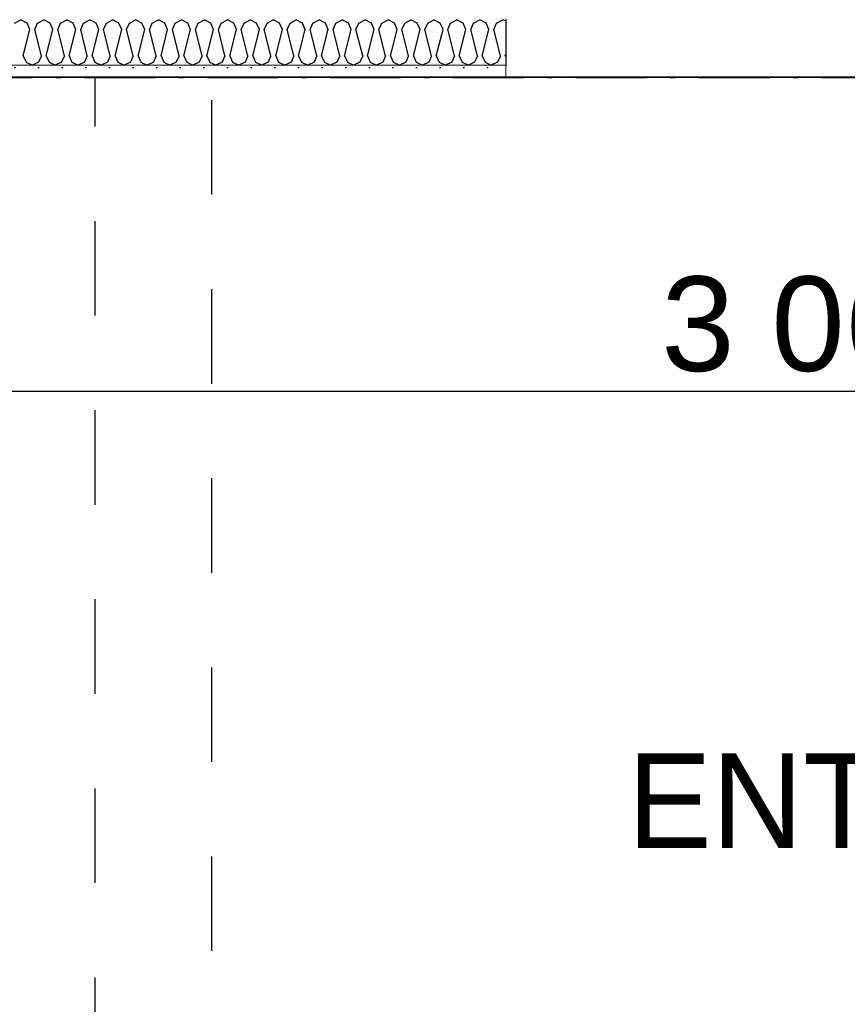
# Model space of a CAD drawing. Header units: millimetres. Extents: x -150 to 340931, y -1115 to 365939.
# Tile 153 of 253: x 295393 to 296268, y 355400 to 356442. Entities that reach past the tile are written whole.
import ezdxf
from ezdxf.enums import TextEntityAlignment as Align

# ---------------------------------------------------------------- set-up
doc = ezdxf.new("R2010")
doc.units = ezdxf.units.MM
doc.header["$LTSCALE"] = 0.5
doc.header["$MEASUREMENT"] = 0
for name, pattern in [('Over snittplan', [260, 150, -50, 10, -50]), ('PLINE', [0]), ('Stipling', [400, 200, -200])]:
    doc.linetypes.add(name, pattern=pattern)
for name, color, linetype in [('232- Ikke-bærende yttervegger (Skravur)(Nye konstruksjoner)', 7, 'Continuous'), ('232- Ikke-bærende yttervegger(Nye konstruksjoner)', 7, 'Continuous'), ('244- Vinduer_ dører_ foldevegger(Nye konstruksjoner)', 7, 'Continuous'), ('273- Kjøkkeninnredning(Nye konstruksjoner)', 7, 'Continuous'), ('842-M___1_50 Målsetting bygning(Nye konstruksjoner)', 7, 'Continuous'), ('862- M___Nettoareal(Nye konstruksjoner)', 7, 'Continuous'), ('862- M___Nettoareal(Polylinje)(Nye konstruksjoner)', 7, 'Continuous'), ('862- M___Nettoareal(Tekst)(Nye konstruksjoner)', 7, 'Continuous')]:
    doc.layers.add(name, color=color, linetype=linetype)
doc.layers.add('234- Vinduer_ dører_ porter(Nye konstruksjoner)', color=7, linetype='Continuous', lineweight=0)
doc.layers.add('236- Innvendig kledning og overflate(Nye konstruksjoner)', color=7, linetype='Continuous', lineweight=0)
doc.styles.add('GENERATED_STYLE_1', font='txt')
doc.styles.add('GENERATED_STYLE_3', font='arial.ttf')
doc.dimstyles.new('GENERATED_STYLE__1', dxfattribs={"dimtxt": 100, "dimasz": 95, "dimexe": 0.18, "dimexo": 0.0625, "dimgap": 0, "dimtad": 1, "dimtih": 1, "dimtoh": 1, "dimdec": 0, "dimzin": 0, "dimdsep": 46, "dimtxsty": 'GENERATED_STYLE_3', "dimblk": 'ARROWHEAD_6', "dimblk1": 'ARROWHEAD_6', "dimblk2": 'ARROWHEAD_6', "dimcen": 0.09, "dimse1": 1, "dimse2": 1, "dimclrd": 256, "dimclre": 256, "dimclrt": 256, "dimadec": 1, "dimazin": 0, "dimtfac": 1, "dimtdec": 4, "dimtmove": 0, "dimatfit": 3, "dimfxl": 1, "dimtolj": 1, "dimtzin": 0, "dimarcsym": 0})
doc.dimstyles.new('GENERATED_STYLE__2', dxfattribs={"dimtxt": 100, "dimasz": 95, "dimexe": 0.18, "dimexo": 0.0625, "dimgap": 0, "dimtad": 1, "dimdec": 0, "dimzin": 0, "dimdsep": 46, "dimtxsty": 'GENERATED_STYLE_3', "dimblk": 'ARROWHEAD_6', "dimblk1": 'ARROWHEAD_6', "dimblk2": 'ARROWHEAD_6', "dimcen": 0.09, "dimse1": 1, "dimse2": 1, "dimclrd": 256, "dimclre": 256, "dimclrt": 256, "dimadec": 1, "dimazin": 0, "dimtfac": 1, "dimtdec": 4, "dimtmove": 0, "dimatfit": 3, "dimfxl": 1, "dimtolj": 1, "dimtzin": 0, "dimarcsym": 0})
doc.dimstyles.new('GENERATED_STYLE__4', dxfattribs={"dimtxt": 100, "dimasz": 95, "dimexe": 0.18, "dimexo": 0.0625, "dimgap": 0, "dimtad": 1, "dimdec": 0, "dimzin": 0, "dimdsep": 46, "dimtxsty": 'GENERATED_STYLE_3', "dimblk": 'ARROWHEAD_6', "dimblk1": 'ARROWHEAD_6', "dimblk2": 'ARROWHEAD_6', "dimcen": 0.09, "dimse1": 1, "dimse2": 1, "dimclrd": 256, "dimclre": 256, "dimclrt": 256, "dimadec": 1, "dimazin": 0, "dimtfac": 1, "dimtdec": 4, "dimtmove": 2, "dimatfit": 3, "dimfxl": 1, "dimtolj": 1, "dimtzin": 0, "dimarcsym": 0})

# ---------------------------------------------------------------- blocks, each defined once
blk = doc.blocks.new('LEILIGHET 6__3', base_point=(300468.6, 348580.7))
at = {"layer": '862- M___Nettoareal(Polylinje)(Nye konstruksjoner)', "linetype": 'PLINE', "flags": 128}
blk.add_lwpolyline([(302741, 356380.7), (294611, 356380.7), (294611, 348080.7), (297926, 348080.7), (297926, 349780.7), (302741, 349780.7)], close=True, dxfattribs=at)
at = {"layer": '862- M___Nettoareal(Tekst)(Nye konstruksjoner)', "style": 'GENERATED_STYLE_1'}
for tag, p in [('DUMMY_861', (296702.3, 358220.7)), ('ROOM_NAME', (295965.1, 358170.8)), ('DUMMY_862', (295965.1, 358032.4))]:
    blk.add_attdef(tag, text='', height=100, dxfattribs=at).set_placement(p, align=Align.TOP_LEFT)
blk = doc.blocks.new('ENTRÉ__11', base_point=(296239.6, 355497.8))
at = {"layer": '862- M___Nettoareal(Polylinje)(Nye konstruksjoner)', "linetype": 'PLINE', "flags": 128}
blk.add_lwpolyline([(294722, 356380.7), (294722, 354380.7), (297764, 354380.7), (297764, 356380.7)], close=True, dxfattribs=at)
at = {"layer": '862- M___Nettoareal(Tekst)(Nye konstruksjoner)', "style": 'GENERATED_STYLE_1'}
for tag, p in [('DUMMY_861', (296443.5, 355686)), ('ROOM_NAME', (296035.7, 355665.7)), ('DUMMY_862', (296035.7, 355497.8))]:
    blk.add_attdef(tag, text='', height=100, dxfattribs=at).set_placement(p, align=Align.TOP_LEFT)
blk = doc.blocks.new('*X85')
at = {"layer": '232- Ikke-bærende yttervegger (Skravur)(Nye konstruksjoner)', "linetype": 'PLINE'}
for p, q in [((295387.2, 356437.9), (295393.8, 356441.6)), ((295400.5, 356437.9), (295393.8, 356441.6)), ((295403.4, 356431.4), (295400.5, 356437.9)), ((295408.5, 356431.4), (295411.5, 356437.9)), ((295411.5, 356437.9), (295418.1, 356441.6)), ((295424.7, 356437.9), (295418.1, 356441.6)), ((295427.7, 356431.4), (295424.7, 356437.9)), ((295432.8, 356431.4), (295435.8, 356437.9)), ((295435.8, 356437.9), (295442.4, 356441.6)), ((295449, 356437.9), (295442.4, 356441.6)), ((295452, 356431.4), (295449, 356437.9)), ((295457.1, 356431.4), (295460, 356437.9)), ((295460, 356437.9), (295466.7, 356441.6)), ((295473.3, 356437.9), (295466.7, 356441.6)), ((295476.3, 356431.4), (295473.3, 356437.9)), ((295481.4, 356431.4), (295484.3, 356437.9)), ((295484.3, 356437.9), (295490.9, 356441.6)), ((295497.6, 356437.9), (295490.9, 356441.6)), ((295500.5, 356431.4), (295497.6, 356437.9)), ((295505.6, 356431.4), (295508.6, 356437.9)), ((295508.6, 356437.9), (295515.2, 356441.6)), ((295521.9, 356437.9), (295515.2, 356441.6)), ((295524.8, 356431.4), (295521.9, 356437.9)), ((295529.9, 356431.4), (295532.9, 356437.9)), ((295532.9, 356437.9), (295539.5, 356441.6)), ((295546.1, 356437.9), (295539.5, 356441.6)), ((295549.1, 356431.4), (295546.1, 356437.9)), ((295554.2, 356431.4), (295557.2, 356437.9)), ((295557.2, 356437.9), (295563.8, 356441.6)), ((295570.4, 356437.9), (295563.8, 356441.6)), ((295573.4, 356431.4), (295570.4, 356437.9)), ((295578.5, 356431.4), (295581.4, 356437.9)), ((295581.4, 356437.9), (295588.1, 356441.6)), ((295594.7, 356437.9), (295588.1, 356441.6)), ((295597.7, 356431.4), (295594.7, 356437.9)), ((295602.8, 356431.4), (295605.7, 356437.9)), ((295605.7, 356437.9), (295612.4, 356441.6)), ((295619, 356437.9), (295612.4, 356441.6)), ((295621.9, 356431.4), (295619, 356437.9)), ((295627, 356431.4), (295630, 356437.9)), ((295630, 356437.9), (295636.6, 356441.6)), ((295643.3, 356437.9), (295636.6, 356441.6)), ((295646.2, 356431.4), (295643.3, 356437.9)), ((295651.3, 356431.4), (295654.3, 356437.9)), ((295654.3, 356437.9), (295660.9, 356441.6)), ((295667.5, 356437.9), (295660.9, 356441.6)), ((295670.5, 356431.4), (295667.5, 356437.9)), ((295675.6, 356431.4), (295678.6, 356437.9)), ((295678.6, 356437.9), (295685.2, 356441.6)), ((295691.8, 356437.9), (295685.2, 356441.6)), ((295694.8, 356431.4), (295691.8, 356437.9)), ((295699.9, 356431.4), (295702.8, 356437.9)), ((295702.8, 356437.9), (295709.5, 356441.6)), ((295716.1, 356437.9), (295709.5, 356441.6)), ((295719.1, 356431.4), (295716.1, 356437.9)), ((295724.2, 356431.4), (295727.1, 356437.9)), ((295727.1, 356437.9), (295733.8, 356441.6)), ((295740.4, 356437.9), (295733.8, 356441.6)), ((295743.3, 356431.4), (295740.4, 356437.9)), ((295748.4, 356431.4), (295751.4, 356437.9)), ((295751.4, 356437.9), (295758, 356441.6)), ((295764.7, 356437.9), (295758, 356441.6)), ((295767.6, 356431.4), (295764.7, 356437.9)), ((295772.7, 356431.4), (295775.7, 356437.9)), ((295775.7, 356437.9), (295782.3, 356441.6)), ((295789, 356437.9), (295782.3, 356441.6)), ((295791.9, 356431.4), (295789, 356437.9)), ((295797, 356431.4), (295800, 356437.9)), ((295800, 356437.9), (295806.6, 356441.6)), ((295813.2, 356437.9), (295806.6, 356441.6)), ((295816.2, 356431.4), (295813.2, 356437.9)), ((295821.3, 356431.4), (295824.3, 356437.9)), ((295824.3, 356437.9), (295830.9, 356441.6)), ((295837.5, 356437.9), (295830.9, 356441.6)), ((295840.5, 356431.4), (295837.5, 356437.9)), ((295845.6, 356431.4), (295848.5, 356437.9)), ((295848.5, 356437.9), (295855.2, 356441.6)), ((295861.8, 356437.9), (295855.2, 356441.6)), ((295864.8, 356431.4), (295861.8, 356437.9)), ((295869.9, 356431.4), (295872.8, 356437.9)), ((295872.8, 356437.9), (295879.4, 356441.6)), ((295886.1, 356437.9), (295879.4, 356441.6)), ((295889, 356431.4), (295886.1, 356437.9)), ((295894.1, 356431.4), (295897.1, 356437.9)), ((295897.1, 356437.9), (295903.7, 356441.6)), ((295906.8, 356440), (295903.7, 356441.6)), ((295396.4, 356403.3), (295403.4, 356431.4)), ((295415.6, 356403.3), (295408.5, 356431.4)), ((295420.7, 356403.3), (295427.7, 356431.4)), ((295439.8, 356403.3), (295432.8, 356431.4)), ((295444.9, 356403.3), (295452, 356431.4)), ((295464.1, 356403.3), (295457.1, 356431.4)), ((295469.2, 356403.3), (295476.3, 356431.4)), ((295488.4, 356403.3), (295481.4, 356431.4)), ((295493.5, 356403.3), (295500.5, 356431.4)), ((295512.7, 356403.3), (295505.6, 356431.4)), ((295517.8, 356403.3), (295524.8, 356431.4)), ((295537, 356403.3), (295529.9, 356431.4)), ((295542.1, 356403.3), (295549.1, 356431.4)), ((295561.2, 356403.3), (295554.2, 356431.4)), ((295566.3, 356403.3), (295573.4, 356431.4)), ((295585.5, 356403.3), (295578.5, 356431.4)), ((295590.6, 356403.3), (295597.7, 356431.4)), ((295609.8, 356403.3), (295602.8, 356431.4)), ((295614.9, 356403.3), (295621.9, 356431.4)), ((295634.1, 356403.3), (295627, 356431.4)), ((295639.2, 356403.3), (295646.2, 356431.4)), ((295658.4, 356403.3), (295651.3, 356431.4)), ((295663.5, 356403.3), (295670.5, 356431.4)), ((295682.6, 356403.3), (295675.6, 356431.4)), ((295687.7, 356403.3), (295694.8, 356431.4)), ((295706.9, 356403.3), (295699.9, 356431.4)), ((295712, 356403.3), (295719.1, 356431.4)), ((295731.2, 356403.3), (295724.2, 356431.4)), ((295736.3, 356403.3), (295743.3, 356431.4)), ((295755.5, 356403.3), (295748.4, 356431.4)), ((295760.6, 356403.3), (295767.6, 356431.4)), ((295779.8, 356403.3), (295772.7, 356431.4)), ((295784.9, 356403.3), (295791.9, 356431.4)), ((295804.1, 356403.3), (295797, 356431.4)), ((295809.2, 356403.3), (295816.2, 356431.4)), ((295828.3, 356403.3), (295821.3, 356431.4)), ((295833.4, 356403.3), (295840.5, 356431.4)), ((295852.6, 356403.3), (295845.6, 356431.4)), ((295857.7, 356403.3), (295864.8, 356431.4)), ((295876.9, 356403.3), (295869.9, 356431.4)), ((295882, 356403.3), (295889, 356431.4)), ((295901.2, 356403.3), (295894.1, 356431.4)), ((295396.4, 356403.3), (295399.3, 356396.8)), ((295399.3, 356396.8), (295406, 356393.6)), ((295412.6, 356396.8), (295406, 356393.6)), ((295415.6, 356403.3), (295412.6, 356396.8)), ((295420.7, 356403.3), (295423.6, 356396.8)), ((295423.6, 356396.8), (295430.2, 356393.6)), ((295436.9, 356396.8), (295430.2, 356393.6)), ((295439.8, 356403.3), (295436.9, 356396.8)), ((295444.9, 356403.3), (295447.9, 356396.8)), ((295447.9, 356396.8), (295454.5, 356393.6)), ((295461.2, 356396.8), (295454.5, 356393.6)), ((295464.1, 356403.3), (295461.2, 356396.8)), ((295469.2, 356403.3), (295472.2, 356396.8)), ((295472.2, 356396.8), (295478.8, 356393.6)), ((295485.4, 356396.8), (295478.8, 356393.6)), ((295488.4, 356403.3), (295485.4, 356396.8)), ((295493.5, 356403.3), (295496.5, 356396.8)), ((295496.5, 356396.8), (295503.1, 356393.6)), ((295509.7, 356396.8), (295503.1, 356393.6)), ((295512.7, 356403.3), (295509.7, 356396.8)), ((295517.8, 356403.3), (295520.7, 356396.8)), ((295520.7, 356396.8), (295527.4, 356393.6)), ((295534, 356396.8), (295527.4, 356393.6)), ((295537, 356403.3), (295534, 356396.8)), ((295542.1, 356403.3), (295545, 356396.8)), ((295545, 356396.8), (295551.6, 356393.6)), ((295558.3, 356396.8), (295551.6, 356393.6)), ((295561.2, 356403.3), (295558.3, 356396.8)), ((295566.3, 356403.3), (295569.3, 356396.8)), ((295569.3, 356396.8), (295575.9, 356393.6)), ((295582.6, 356396.8), (295575.9, 356393.6)), ((295585.5, 356403.3), (295582.6, 356396.8)), ((295590.6, 356403.3), (295593.6, 356396.8)), ((295593.6, 356396.8), (295600.2, 356393.6)), ((295606.8, 356396.8), (295600.2, 356393.6)), ((295609.8, 356403.3), (295606.8, 356396.8)), ((295614.9, 356403.3), (295617.9, 356396.8)), ((295617.9, 356396.8), (295624.5, 356393.6)), ((295631.1, 356396.8), (295624.5, 356393.6)), ((295634.1, 356403.3), (295631.1, 356396.8)), ((295639.2, 356403.3), (295642.1, 356396.8)), ((295642.1, 356396.8), (295648.8, 356393.6)), ((295655.4, 356396.8), (295648.8, 356393.6)), ((295658.4, 356403.3), (295655.4, 356396.8)), ((295663.5, 356403.3), (295666.4, 356396.8)), ((295666.4, 356396.8), (295673.1, 356393.6)), ((295679.7, 356396.8), (295673.1, 356393.6)), ((295682.6, 356403.3), (295679.7, 356396.8)), ((295687.7, 356403.3), (295690.7, 356396.8)), ((295690.7, 356396.8), (295697.3, 356393.6)), ((295704, 356396.8), (295697.3, 356393.6)), ((295706.9, 356403.3), (295704, 356396.8)), ((295712, 356403.3), (295715, 356396.8)), ((295715, 356396.8), (295721.6, 356393.6)), ((295728.2, 356396.8), (295721.6, 356393.6)), ((295731.2, 356403.3), (295728.2, 356396.8)), ((295736.3, 356403.3), (295739.3, 356396.8)), ((295739.3, 356396.8), (295745.9, 356393.6)), ((295752.5, 356396.8), (295745.9, 356393.6)), ((295755.5, 356403.3), (295752.5, 356396.8)), ((295760.6, 356403.3), (295763.5, 356396.8)), ((295763.5, 356396.8), (295770.2, 356393.6)), ((295776.8, 356396.8), (295770.2, 356393.6)), ((295779.8, 356403.3), (295776.8, 356396.8)), ((295784.9, 356403.3), (295787.8, 356396.8)), ((295787.8, 356396.8), (295794.5, 356393.6)), ((295801.1, 356396.8), (295794.5, 356393.6)), ((295804.1, 356403.3), (295801.1, 356396.8)), ((295809.2, 356403.3), (295812.1, 356396.8)), ((295812.1, 356396.8), (295818.7, 356393.6)), ((295825.4, 356396.8), (295818.7, 356393.6)), ((295828.3, 356403.3), (295825.4, 356396.8)), ((295833.4, 356403.3), (295836.4, 356396.8)), ((295836.4, 356396.8), (295843, 356393.6)), ((295849.7, 356396.8), (295843, 356393.6)), ((295852.6, 356403.3), (295849.7, 356396.8)), ((295857.7, 356403.3), (295860.7, 356396.8)), ((295860.7, 356396.8), (295867.3, 356393.6)), ((295873.9, 356396.8), (295867.3, 356393.6)), ((295876.9, 356403.3), (295873.9, 356396.8)), ((295882, 356403.3), (295885, 356396.8)), ((295885, 356396.8), (295891.6, 356393.6)), ((295898.2, 356396.8), (295891.6, 356393.6)), ((295901.2, 356403.3), (295898.2, 356396.8)), ((295906.3, 356403.3), (295906.8, 356405.2)), ((295906.3, 356403.3), (295906.8, 356402.2))]:
    blk.add_line(p, q, dxfattribs=at)
blk = doc.blocks.new('Dør[3]')
at = {"layer": '234- Vinduer_ dører_ porter(Nye konstruksjoner)', "linetype": 'PLINE'}
blk.add_line((297016.8, 356380.6), (295906.8, 356380.6), dxfattribs=at)
at = {"layer": '236- Innvendig kledning og overflate(Nye konstruksjoner)', "linetype": 'PLINE'}
for p, q in [((295906.8, 356442.6), (295906.8, 356441.6)), ((295906.8, 356393.6), (295906.8, 356380.6))]:
    blk.add_line(p, q, dxfattribs=at)
at = {"layer": '244- Vinduer_ dører_ foldevegger(Nye konstruksjoner)', "linetype": 'PLINE'}
blk.add_line((295906.8, 356441.6), (295906.8, 356393.6), dxfattribs=at)
blk = doc.blocks.new('*D774')
at = {"layer": '842-M___1_50 Målsetting bygning(Nye konstruksjoner)', "linetype": 'PLINE'}
for p, q in [((276294.5, 363585.1), (276294.5, 363772.6)), ((335668.8, 363585.1), (335668.8, 363772.6)), ((276344.5, 363728.9), (276244.5, 363628.9)), ((335618.8, 363628.9), (335718.8, 363728.9)), ((276219.5, 363678.9), (276294.5, 363678.9)), ((276294.5, 363678.9), (335668.8, 363678.9)), ((335668.8, 363678.9), (335743.8, 363678.9))]:
    blk.add_line(p, q, dxfattribs=at)
at = {"layer": '842-M___1_50 Målsetting bygning(Nye konstruksjoner)', "insert": (305772, 363698.9), "char_height": 100, "attachment_point": 7, "style": 'GENERATED_STYLE_3'}
blk.add_mtext('\\A1;{\\pql;\\fArial|b0|i0|c0|p0;\\W1.000000;59\xa0374}', dxfattribs=at)
blk = doc.blocks.new('ARROWHEAD_6')
at = {"linetype": 'Continuous'}
for p, q in [((-0.5, -0.5), (0.5, 0.5)), ((0, 0), (-1, 0))]:
    blk.add_line(p, q, dxfattribs=at)
blk = doc.blocks.new('*D1572')
at = {"layer": '842-M___1_50 Målsetting bygning(Nye konstruksjoner)', "linetype": 'PLINE'}
for p, q in [((294709, 355955), (294709, 356142.5)), ((294759, 356098.7), (294659, 355998.7)), ((297827, 356098.7), (297727, 355998.7)), ((294611, 356048.7), (294709, 356048.7)), ((294709, 356048.7), (297777, 356048.7))]:
    blk.add_line(p, q, dxfattribs=at)
at = {"layer": '842-M___1_50 Målsetting bygning(Nye konstruksjoner)', "char_height": 100, "attachment_point": 7, "rotation": 360, "style": 'GENERATED_STYLE_3'}
for s, insert in [('\\A1;{\\pql;\\fArial|b0|i0|c0|p0;\\W1.000000;98}', (294722.3, 356070.2)), ('\\A1;{\\pql;\\fArial|b0|i0|c0|p0;\\W1.000000;3\xa0068}', (296071.4, 356068.7))]:
    blk.add_mtext(s, dxfattribs=dict(at, insert=insert))
blk = doc.blocks.new('*D1573')
at = {"layer": '842-M___1_50 Målsetting bygning(Nye konstruksjoner)', "linetype": 'PLINE'}
for p, q in [((297777, 355955), (297777, 356142.5)), ((298037, 355955), (298037, 356142.5)), ((297827, 356098.7), (297727, 355998.7)), ((297987, 355998.7), (298087, 356098.7)), ((294709, 356048.7), (297777, 356048.7)), ((297777, 356048.7), (298037, 356048.7)), ((298037, 356048.7), (298112, 356048.7))]:
    blk.add_line(p, q, dxfattribs=at)
at = {"layer": '842-M___1_50 Målsetting bygning(Nye konstruksjoner)', "insert": (297798.8, 356087.3), "char_height": 100, "attachment_point": 7, "rotation": 360, "style": 'GENERATED_STYLE_3'}
blk.add_mtext('\\A1;{\\pql;\\fArial|b0|i0|c0|p0;\\W1.000000;260}', dxfattribs=at)

msp = doc.modelspace()

# ---------------------------------------------------------------- hatches: boundary and pattern name
at = {"layer": '232- Ikke-bærende yttervegger (Skravur)(Nye konstruksjoner)', "linetype": 'Continuous'}
h = msp.add_hatch(dxfattribs=at)
h.set_pattern_fill('Prikker_tett', color=256, style=0, pattern_type=2)
h.set_pattern_definition([(0, (0, 0), (0, 43.30127), [0, -25]), (0, (12.5, 21.65), (0, 43.30127), [0, -25])])
h.paths.add_polyline_path([(293770, 356380.6), (295906.8, 356380.6), (295906.8, 356393.6), (293770, 356393.6)])

# ---------------------------------------------------------------- linework, layer by layer
at = {"layer": '232- Ikke-bærende yttervegger(Nye konstruksjoner)', "linetype": 'PLINE'}
msp.add_line((295906.8, 356441.6), (295906.8, 356393.6), dxfattribs=at)
at = {"layer": '232- Ikke-bærende yttervegger(Nye konstruksjoner)', "linetype": 'Over snittplan', "flags": 128}
msp.add_lwpolyline([(277911, 356380.6), (302741, 356380.6)], dxfattribs=at)
at = {"layer": '236- Innvendig kledning og overflate(Nye konstruksjoner)', "linetype": 'PLINE'}
for p, q in [((295906.8, 356442.6), (295906.8, 356441.6)), ((293770, 356393.6), (295906.8, 356393.6)), ((295906.8, 356393.6), (295906.8, 356380.6))]:
    msp.add_line(p, q, dxfattribs=at)
at = {"layer": '236- Innvendig kledning og overflate(Nye konstruksjoner)', "linetype": 'PLINE', "flags": 128}
msp.add_lwpolyline([(293770, 356380.6), (295906.8, 356380.6)], dxfattribs=at)
at = {"layer": '273- Kjøkkeninnredning(Nye konstruksjoner)', "linetype": 'Stipling', "flags": 128}
msp.add_lwpolyline([(295472, 354380.7), (295596, 354380.7), (295596, 356380.7), (295472, 356380.7)], close=True, dxfattribs=at)

# ---------------------------------------------------------------- block references
at = {"layer": '232- Ikke-bærende yttervegger(Nye konstruksjoner)'}
msp.add_blockref('*X85', (0, 0), dxfattribs=at)
at = {"layer": '244- Vinduer_ dører_ foldevegger(Nye konstruksjoner)', "linetype": 'PLINE'}
msp.add_blockref('Dør[3]', (0, 0), dxfattribs=at)
at = {"layer": '862- M___Nettoareal(Nye konstruksjoner)', "linetype": 'Continuous'}
msp.add_blockref('LEILIGHET 6__3', (300468.6, 348580.7), dxfattribs=at)
ref = msp.add_blockref('ENTRÉ__11', (296239.6, 355497.8), dxfattribs=at)
ref.add_attrib('ROOM_NAME', 'ENTRÉ', dxfattribs={"layer": '862- M___Nettoareal(Tekst)(Nye konstruksjoner)', "color": 7, "height": 100, "style": 'GENERATED_STYLE_1'}).set_placement((296035.7, 355665.7), align=Align.TOP_LEFT)

# ---------------------------------------------------------------- dimensions: what is measured, and where the dimension line sits
at = {"layer": '842-M___1_50 Målsetting bygning(Nye konstruksjoner)', "linetype": 'Continuous'}
dim = msp.add_linear_dim(base=(335668.8, 363678.9), p1=(276294.5, 358685.2), p2=(335668.8, 339845.1), dimstyle='GENERATED_STYLE__1', dxfattribs=at)
dim.commit()
dim.dimension.update_dxf_attribs({"geometry": '*D774', "text_midpoint": (305981.5, 363748.9), "dimtype": 160})
for base, p1, p2, dimstyle, picture, middle in [((297777, 356048.7), (294709, 353822.2), (297777, 356380.7), 'GENERATED_STYLE__2', '*D1572', (296243, 356118.7)), ((298037, 356048.7), (297777, 356380.7), (298037, 352074.2), 'GENERATED_STYLE__4', '*D1573', (297912.9, 356137.3))]:
    dim = msp.add_linear_dim(base=base, p1=p1, p2=p2, angle=360, dimstyle=dimstyle, dxfattribs=at)
    dim.commit()
    dim.dimension.update_dxf_attribs({"geometry": picture, "text_midpoint": middle, "dimtype": 160, "text_rotation": 360})

doc.saveas('drawing.dxf')
